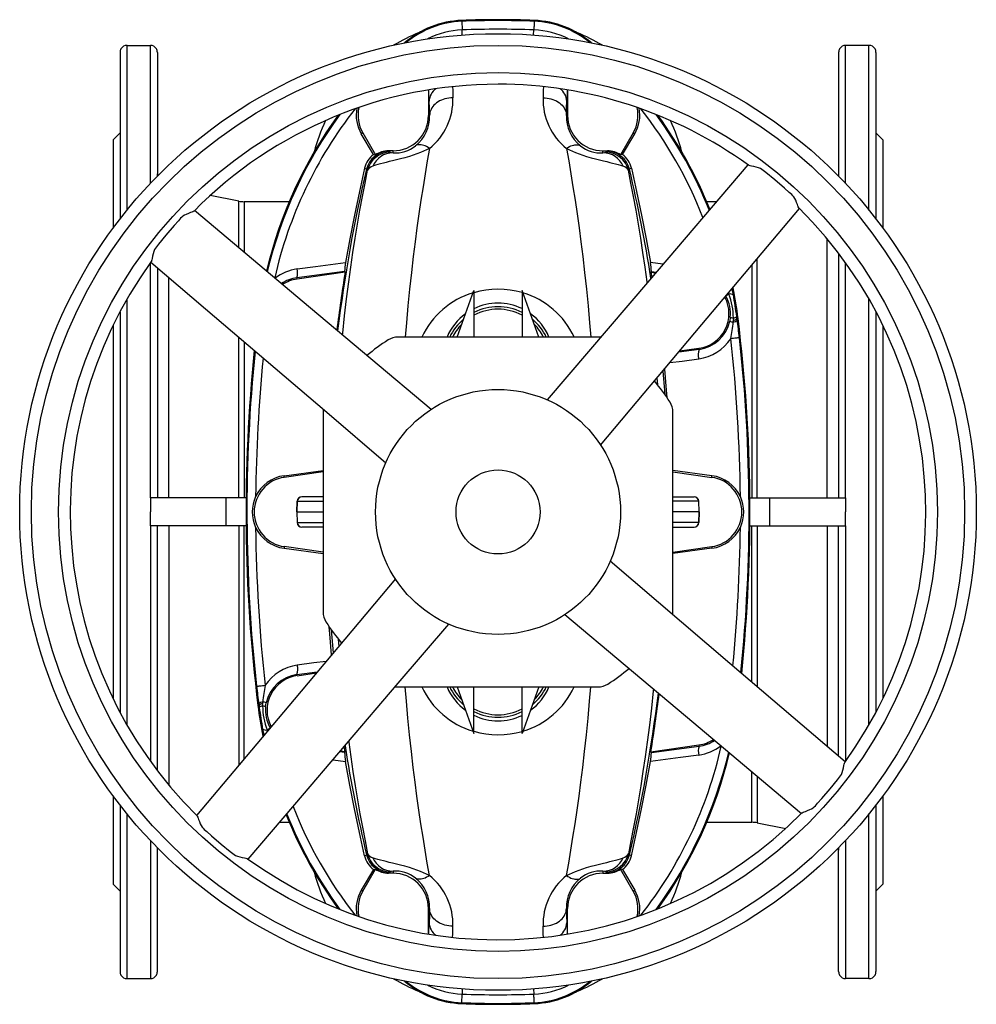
# Model space of a CAD drawing. Extents: x -18 to 1219, y -111 to 1865.
# Tile 1 of 6: x -18 to 392, y -111 to 311. Entities that reach past the tile are written whole.
import ezdxf

# ---------------------------------------------------------------- set-up
doc = ezdxf.new("R2010")
doc.units = 0
doc.layers.get('0').update_dxf_attribs({"linetype": 'CONTINUOUS'})

msp = doc.modelspace()

# ---------------------------------------------------------------- linework, layer by layer
at = {"color": 7, "linetype": 'CONTINUOUS'}
for p, q in [((171.83, 310.54), (171.85, 310.15)), ((202.89, 310.54), (202.87, 310.15)), ((172.07, 304.27), (171.99, 306.44)), ((202.64, 304.27), (202.73, 306.44)), ((28.36, 299.83), (38.36, 299.83)), ((28.36, 229.24), (28.36, 299.83)), ((38.36, 240.63), (38.36, 299.83)), ((346.36, 299.83), (336.36, 299.83)), ((336.36, 240.63), (336.36, 299.83)), ((346.36, 229.24), (346.36, 299.83)), ((25.36, 296.84), (25.36, 225.46)), ((41.36, 296.84), (41.36, 243.74)), ((333.36, 296.84), (333.36, 243.74)), ((349.36, 296.84), (349.36, 225.46)), ((157.57, 280.74), (157.57, 269.84)), ((217.15, 280.74), (217.15, 269.84)), ((158.03, 269.84), (157.57, 269.84)), ((216.69, 269.84), (217.15, 269.84)), ((25.36, 262.34), (22.36, 259.34)), ((129.37, 262.34), (128.74, 261.97)), ((134.01, 253.01), (128.74, 261.97)), ((129.37, 262.34), (134.81, 252.92)), ((245.35, 262.34), (239.91, 252.92)), ((240.7, 253.01), (245.98, 261.97)), ((245.35, 262.34), (245.98, 261.97)), ((352.36, 259.34), (349.36, 262.34)), ((22.36, 259.34), (22.36, 221.49)), ((352.36, 259.34), (352.36, 221.49)), ((142.36, 254.63), (140.41, 254.63)), ((140.41, 254.63), (140.71, 254.42)), ((140.71, 254.42), (141.19, 254)), ((142.36, 253.8), (142.36, 254.63)), ((232.36, 254.63), (234.31, 254.63)), ((232.36, 253.8), (232.36, 254.63)), ((234.01, 254.42), (233.52, 254)), ((234.31, 254.63), (234.01, 254.42)), ((134.01, 253.01), (134.81, 252.92)), ((240.7, 253.01), (239.91, 252.92)), ((130.2, 247.26), (130.99, 246.72)), ((130.98, 246.72), (130.99, 246.72)), ((131.46, 246.29), (130.98, 246.72)), ((243.25, 246.29), (243.73, 246.72)), ((244.51, 247.26), (243.73, 246.72)), ((243.73, 246.72), (243.73, 246.72)), ((76.24, 233.06), (63.97, 235.44)), ((76.24, 213.19), (76.24, 233.06)), ((97.9, 232.84), (78.53, 232.84)), ((78.53, 232.84), (78.53, 211.25)), ((280.89, 232.84), (276.82, 232.84)), ((328.5, 105.84), (328.5, 216.84)), ((298.48, 105.84), (298.48, 208.35)), ((333.36, 210.73), (333.36, 105.84)), ((38.36, 105.84), (38.36, 206.66)), ((41.36, 204.47), (41.36, 105.84)), ((121.59, 202.91), (101.2, 200.22)), ((121.84, 202.58), (101.27, 199.69)), ((121.84, 202.58), (121.59, 202.91)), ((258.01, 206.01), (252.66, 206.7)), ((252.88, 202.58), (253.13, 202.91)), ((252.88, 202.58), (253.23, 200.39)), ((252.88, 202.58), (254.85, 202.3)), ((253.13, 202.91), (255.14, 202.64)), ((296.19, 205.64), (296.19, 105.84)), ((336.36, 105.84), (336.36, 206.66)), ((46.21, 105.84), (46.21, 200.33)), ((101.27, 199.69), (101.2, 200.22)), ((169.8, 174.84), (177.05, 194.76)), ((177.05, 194.76), (177.05, 174.84)), ((204.92, 174.84), (197.67, 194.76)), ((197.67, 194.76), (197.67, 174.84)), ((28.36, 8.56), (28.36, 191.11)), ((285.05, 192.4), (285.07, 192.36)), ((286.16, 193.71), (286.35, 193.25)), ((346.36, 8.56), (346.36, 191.11)), ((25.36, 185.68), (25.36, 14)), ((286.93, 183.3), (286.68, 181.69)), ((288.21, 182.01), (288.16, 181.21)), ((288.23, 182.97), (288.21, 182.01)), ((289.79, 182.77), (289.68, 183.6)), ((290.24, 182.83), (289.79, 182.77)), ((289.88, 182.13), (289.79, 182.77)), ((349.36, 185.68), (349.36, 14)), ((22.36, 179.76), (22.36, 19.92)), ((352.36, 179.76), (352.36, 19.92)), ((76.24, 105.84), (76.24, 174.72)), ((230.15, 174.84), (144.57, 174.84)), ((78.53, 172.77), (78.53, 105.84)), ((273.51, 169.51), (264.83, 168.37)), ((273.45, 169.98), (265.21, 168.83)), ((273.45, 169.98), (273.51, 169.51)), ((112.36, 142.63), (112.36, 57.04)), ((262.36, 57.04), (262.36, 142.63)), ((95.67, 115.38), (112.36, 117.57)), ((95.77, 114.69), (95.67, 115.38)), ((112.36, 117.02), (95.77, 114.69)), ((279.04, 115.38), (262.36, 117.57)), ((262.36, 117.02), (278.95, 114.69)), ((278.95, 114.69), (279.04, 115.38)), ((38.36, 105.84), (38.36, 99.84)), ((70.82, 105.84), (38.36, 105.84)), ((79.39, 105.84), (70.82, 105.84)), ((70.82, 93.84), (70.82, 105.84)), ((103.33, 106.34), (103.31, 106.34)), ((112.36, 106.34), (103.33, 106.34)), ((262.36, 106.34), (271.39, 106.34)), ((271.39, 106.34), (271.4, 106.34)), ((295.33, 105.84), (303.89, 105.84)), ((303.89, 105.84), (336.36, 105.84)), ((303.89, 93.84), (303.89, 105.84)), ((336.36, 105.84), (336.36, 99.84)), ((101.31, 104.41), (101.15, 99.84)), ((101.17, 99.84), (101.33, 104.41)), ((101.31, 104.41), (101.33, 104.41)), ((101.33, 104.41), (112.36, 104.41)), ((273.38, 104.41), (262.36, 104.41)), ((273.55, 99.84), (273.38, 104.41)), ((273.4, 104.41), (273.38, 104.41)), ((273.57, 99.84), (273.4, 104.41)), ((38.36, 93.84), (38.36, 99.84)), ((101.15, 99.84), (101.31, 95.27)), ((101.15, 99.84), (101.17, 99.84)), ((101.17, 99.84), (112.36, 99.84)), ((101.17, 99.84), (101.33, 95.27)), ((273.55, 99.84), (262.36, 99.84)), ((273.55, 99.84), (273.38, 95.27)), ((273.4, 95.27), (273.57, 99.84)), ((273.57, 99.84), (273.55, 99.84)), ((336.36, 93.84), (336.36, 99.84)), ((70.82, 93.84), (38.36, 93.84)), ((38.36, 93.84), (38.36, -6.99)), ((41.36, -11.05), (41.36, 93.84)), ((46.21, 93.84), (46.21, -17.17)), ((79.39, 93.84), (70.82, 93.84)), ((76.24, 93.84), (76.24, -8.68)), ((78.53, -5.97), (78.53, 93.84)), ((101.31, 95.27), (101.33, 95.27)), ((101.33, 95.27), (112.36, 95.27)), ((103.33, 93.34), (103.31, 93.34)), ((112.36, 93.34), (103.33, 93.34)), ((273.38, 95.27), (262.36, 95.27)), ((262.36, 93.34), (271.39, 93.34)), ((271.39, 93.34), (271.4, 93.34)), ((273.4, 95.27), (273.38, 95.27)), ((295.33, 93.84), (303.89, 93.84)), ((296.19, 26.9), (296.19, 93.84)), ((298.48, 93.84), (298.48, 24.96)), ((303.89, 93.84), (336.36, 93.84)), ((328.5, 93.84), (328.5, -0.65)), ((333.36, -4.8), (333.36, 93.84)), ((336.36, 93.84), (336.36, -6.99)), ((95.77, 84.98), (95.67, 84.3)), ((112.36, 82.65), (95.77, 84.98)), ((262.36, 82.65), (278.95, 84.98)), ((278.95, 84.98), (279.04, 84.3)), ((95.67, 84.3), (112.36, 82.11)), ((279.04, 84.3), (262.36, 82.11)), ((101.2, 30.16), (109.88, 31.3)), ((101.27, 29.69), (101.2, 30.16)), ((101.27, 29.69), (109.5, 30.85)), ((144.57, 24.84), (230.15, 24.84)), ((169.8, 24.84), (177.05, 4.91)), ((177.05, 4.91), (177.05, 24.84)), ((204.92, 24.84), (197.67, 4.91)), ((197.67, 4.91), (197.67, 24.84)), ((84.48, 16.85), (84.93, 16.9)), ((84.84, 17.55), (84.93, 16.9)), ((84.93, 16.9), (85.04, 16.08)), ((86.48, 16.71), (86.51, 17.67)), ((86.51, 17.67), (86.56, 18.46)), ((87.78, 16.37), (88.04, 17.99)), ((88.56, 5.96), (88.37, 6.43)), ((89.66, 7.28), (89.64, 7.32)), ((121.59, -3.23), (119.58, -2.97)), ((121.84, -2.91), (119.87, -2.63)), ((121.84, -2.91), (121.49, -0.71)), ((121.84, -2.91), (121.59, -3.23)), ((252.88, -2.91), (273.45, -0.02)), ((252.88, -2.91), (253.13, -3.23)), ((253.13, -3.23), (273.52, -0.54)), ((273.45, -0.02), (273.52, -0.54)), ((116.71, -6.33), (122.06, -7.03)), ((296.19, -33.16), (296.19, -11.58)), ((298.48, -13.51), (298.48, -33.38)), ((22.36, -21.82), (22.36, -59.66)), ((352.36, -21.82), (352.36, -59.66)), ((25.36, -25.79), (25.36, -97.16)), ((349.36, -25.79), (349.36, -97.16)), ((28.36, -100.16), (28.36, -29.56)), ((93.83, -33.16), (97.9, -33.16)), ((276.82, -33.16), (296.19, -33.16)), ((298.48, -33.38), (310.74, -35.77)), ((346.36, -100.16), (346.36, -29.56)), ((38.36, -40.96), (38.36, -100.16)), ((336.36, -40.96), (336.36, -100.16)), ((41.36, -97.16), (41.36, -44.07)), ((333.36, -97.16), (333.36, -44.07)), ((130.2, -47.58), (130.99, -47.05)), ((131.46, -46.62), (130.98, -47.05)), ((130.98, -47.05), (130.99, -47.05)), ((243.25, -46.62), (243.73, -47.05)), ((243.73, -47.05), (243.73, -47.05)), ((244.51, -47.58), (243.73, -47.05)), ((134.01, -53.34), (128.74, -62.3)), ((129.37, -62.66), (134.81, -53.24)), ((134.01, -53.34), (134.81, -53.24)), ((140.41, -54.96), (140.71, -54.75)), ((140.71, -54.75), (141.19, -54.32)), ((142.36, -54.12), (142.36, -54.96)), ((232.36, -54.12), (232.36, -54.96)), ((234.01, -54.75), (233.52, -54.32)), ((234.31, -54.96), (234.01, -54.75)), ((240.7, -53.34), (239.91, -53.24)), ((245.35, -62.66), (239.91, -53.24)), ((240.7, -53.34), (245.98, -62.3)), ((142.36, -54.96), (140.41, -54.96)), ((232.36, -54.96), (234.31, -54.96)), ((22.36, -59.66), (25.36, -62.66)), ((129.37, -62.66), (128.74, -62.3)), ((245.35, -62.66), (245.98, -62.3)), ((349.36, -62.66), (352.36, -59.66)), ((157.57, -81.06), (157.57, -70.16)), ((158.03, -70.16), (157.57, -70.16)), ((216.69, -70.16), (217.15, -70.16)), ((217.15, -81.06), (217.15, -70.16)), ((28.36, -100.16), (38.36, -100.16)), ((346.36, -100.16), (336.36, -100.16)), ((172.07, -104.59), (171.99, -106.76)), ((202.64, -104.59), (202.73, -106.76)), ((171.83, -110.86), (171.85, -110.47)), ((202.89, -110.86), (202.87, -110.47))]:
    msp.add_line(p, q, dxfattribs=at)
for points in [[(171.85, 310.15), (171.85, 310.08), (171.86, 309.92), (171.86, 309.7), (171.88, 309.39), (171.89, 309.03), (171.91, 308.6), (171.93, 308.11), (171.95, 307.59), (171.97, 307.02), (171.99, 306.44)], [(202.87, 310.15), (202.87, 310.08), (202.86, 309.92), (202.85, 309.7), (202.84, 309.39), (202.83, 309.03), (202.81, 308.6), (202.79, 308.11), (202.77, 307.59), (202.75, 307.02), (202.73, 306.44)], [(167.89, 282.14), (167.93, 280.56), (168.03, 277.41)], [(206.83, 282.14), (206.78, 280.56), (206.69, 277.41)], [(158.03, 269.84), (157.94, 272.89), (157.84, 275.89)], [(168.03, 277.41), (167.17, 277.37), (166.31, 277.27), (165.47, 277.12), (164.64, 276.92), (163.85, 276.66), (163.08, 276.35), (162.35, 275.99), (161.66, 275.59), (161.02, 275.14), (160.43, 274.66), (159.9, 274.14), (159.43, 273.58), (159.02, 273), (158.68, 272.4), (158.41, 271.78), (158.21, 271.14), (158.08, 270.49), (158.03, 269.84)], [(206.69, 277.41), (207.55, 277.37), (208.41, 277.27), (209.25, 277.12), (210.07, 276.92), (210.87, 276.66), (211.64, 276.35), (212.37, 275.99), (213.06, 275.59), (213.7, 275.14), (214.29, 274.66), (214.82, 274.14), (215.29, 273.58), (215.7, 273), (216.04, 272.4), (216.31, 271.78), (216.51, 271.14), (216.63, 270.49), (216.69, 269.84)], [(216.69, 269.84), (216.78, 272.89), (216.87, 275.89)], [(158, 255.66), (156.75, 255.04), (155.44, 254.46), (154.09, 253.9), (152.54, 253.31), (150.96, 252.76), (149.37, 252.25), (147.48, 251.7), (145.64, 251.2), (143.85, 250.74), (142.16, 250.33), (140.74, 250), (139.43, 249.68), (138.22, 249.39), (136.98, 249.07), (135.88, 248.77), (134.91, 248.46), (134.06, 248.16), (133.68, 248.01)], [(158, 255.66), (157.06, 250.28), (156.14, 244.79), (155.23, 239.19), (154.35, 233.48), (153.48, 227.62), (152.64, 221.65), (151.83, 215.57), (151.05, 209.4), (150.24, 202.44), (149.47, 195.36), (148.75, 188.17), (148.08, 180.87), (147.59, 174.84)], [(158, 255.66), (157.37, 256.06), (156.74, 256.42), (156.12, 256.71), (155.52, 256.94), (154.93, 257.11), (154.37, 257.22), (153.83, 257.26), (153.33, 257.24), (152.86, 257.15), (152.43, 257), (152.05, 256.79)], [(216.71, 255.66), (217.35, 256.06), (217.98, 256.42), (218.6, 256.71), (219.2, 256.94), (219.79, 257.11), (220.35, 257.22), (220.89, 257.26), (221.39, 257.24), (221.86, 257.15), (222.29, 257), (222.67, 256.79)], [(216.71, 255.66), (217.65, 250.28), (218.58, 244.79), (219.49, 239.19), (220.37, 233.48), (221.24, 227.62), (222.08, 221.65), (222.89, 215.57), (223.66, 209.4), (224.48, 202.44), (225.25, 195.36), (225.97, 188.17), (226.63, 180.87), (227.13, 174.84)], [(216.71, 255.66), (217.97, 255.04), (219.28, 254.46), (220.63, 253.9), (222.18, 253.31), (223.76, 252.76), (225.35, 252.25), (227.24, 251.7), (229.08, 251.2), (230.87, 250.74), (232.56, 250.33), (233.97, 250), (235.29, 249.68), (236.5, 249.39), (237.73, 249.07), (238.84, 248.77), (239.81, 248.46), (240.66, 248.16), (241.04, 248.01)], [(41.44, 243.82), (41.4, 244.1), (41.36, 244.78)], [(120.73, 175.71), (120.8, 176.49), (121.61, 183.92), (122.48, 191.24), (123.41, 198.43), (124.29, 204.78), (125.21, 211.02), (126.18, 217.16), (127.17, 223.18), (128.21, 229.14), (129.27, 234.99), (130.36, 240.71), (131.46, 246.29)], [(130.2, 247.26), (127.93, 237.18), (125.82, 227.06), (123.86, 216.9), (122.06, 206.7)], [(294.39, 248.67), (252.26, 199.27), (208.46, 147.91)], [(251.34, 198.19), (251.31, 198.43), (250.43, 204.78), (249.5, 211.02), (248.54, 217.16), (247.55, 223.18), (246.51, 229.14), (245.44, 234.99), (244.36, 240.71), (243.25, 246.29)], [(244.51, 247.26), (246.79, 237.18), (248.9, 227.06), (250.86, 216.9), (252.66, 206.7)], [(316.35, 230.13), (316.24, 230.26), (316.05, 230.61), (315.86, 231.04), (315.67, 231.57), (315.34, 232.47), (314.94, 233.48), (314.6, 234.17), (314.18, 234.85), (313.74, 235.38), (313.23, 235.87), (312.19, 236.83), (310.14, 238.67), (305.96, 242.25), (302.1, 245.38), (301.01, 246.23), (300.46, 246.66), (299.88, 247.03), (298.99, 247.41), (298.07, 247.68), (297.03, 247.89), (296.06, 248.07), (295.5, 248.19), (295.04, 248.31), (294.79, 248.42), (294.69, 248.48)], [(333.36, 244.78), (333.32, 244.1), (333.28, 243.82)], [(57.06, 228.83), (56.93, 228.72), (56.59, 228.53), (56.15, 228.34), (55.63, 228.14), (54.72, 227.82), (53.71, 227.41), (53.02, 227.08), (52.34, 226.66), (51.81, 226.21), (51.32, 225.71), (50.36, 224.66), (48.53, 222.62), (44.94, 218.44), (41.81, 214.58), (40.96, 213.49), (40.54, 212.94), (40.17, 212.36), (39.79, 211.47), (39.52, 210.54), (39.3, 209.5), (39.12, 208.54), (39.01, 207.98), (38.88, 207.52), (38.78, 207.26), (38.71, 207.17)], [(158.65, 143.79), (107.01, 187.26), (57.33, 229.07)], [(231.31, 128.55), (274.78, 180.19), (316.58, 229.86)], [(38.53, 206.86), (61.93, 186.91), (87.93, 164.74), (113.93, 142.56), (139.29, 120.94)], [(101.31, 204), (109.14, 205.02), (122.06, 206.7)], [(288.26, 192.88), (287.93, 194.81), (287.77, 195.63)], [(290.82, 174.53), (290.75, 174.52), (290.6, 174.5), (290.37, 174.48), (290.07, 174.44), (289.71, 174.4), (289.28, 174.36), (288.8, 174.3), (288.27, 174.24), (287.72, 174.18), (287.13, 174.12)], [(261.04, 163.87), (266.26, 164.55), (273.38, 165.49)], [(258.67, 161.05), (259.49, 152.1), (259.71, 148.98)], [(255.85, 154.26), (255.85, 154.3), (255.61, 157.41)], [(257.98, 160.19), (258.56, 153.67), (258.84, 150.31)], [(336.18, -7.18), (286.79, 34.94), (235.43, 78.73)], [(143.41, 71.13), (99.94, 19.49), (58.14, -30.18)], [(216.07, 55.88), (267.71, 12.42), (317.38, -29.39)], [(80.33, -48.99), (100.29, -25.59), (122.46, 0.41), (144.63, 26.41), (166.26, 51.77)], [(116.04, 38.62), (115.23, 47.57), (115, 50.69)], [(115.88, 49.37), (116.16, 46.01), (116.74, 39.48)], [(118.87, 45.41), (118.87, 45.38), (119.11, 42.26)], [(113.68, 35.8), (108.46, 35.12), (101.34, 34.19)], [(83.9, 25.15), (83.97, 25.15), (84.12, 25.17), (84.35, 25.2), (84.64, 25.23), (85.01, 25.27), (85.44, 25.32), (85.92, 25.37), (86.44, 25.43), (87, 25.49), (87.58, 25.56)], [(158, -55.98), (157.06, -50.61), (156.14, -45.12), (155.23, -39.52), (154.35, -33.81), (153.48, -27.94), (152.64, -21.97), (151.83, -15.9), (151.05, -9.73), (150.24, -2.76), (149.47, 4.32), (148.75, 11.51), (148.08, 18.8), (147.59, 24.84)], [(216.71, -55.98), (217.65, -50.61), (218.58, -45.12), (219.49, -39.52), (220.37, -33.81), (221.24, -27.94), (222.08, -21.97), (222.89, -15.9), (223.66, -9.73), (224.48, -2.76), (225.25, 4.32), (225.97, 11.51), (226.63, 18.8), (227.13, 24.84)], [(253.99, 23.97), (253.91, 23.19), (253.11, 15.75), (252.24, 8.44), (251.31, 1.24), (250.43, -5.1), (249.5, -11.35), (248.54, -17.48), (247.55, -23.51), (246.51, -29.47), (245.44, -35.31), (244.36, -41.03), (243.25, -46.62)], [(86.46, 6.79), (86.79, 4.87), (86.94, 4.05)], [(123.38, 1.48), (123.41, 1.24), (124.29, -5.1), (125.21, -11.35), (126.18, -17.48), (127.17, -23.51), (128.21, -29.47), (129.27, -35.31), (130.36, -41.03), (131.46, -46.62)], [(130.2, -47.58), (127.93, -37.51), (125.82, -27.39), (123.86, -17.23), (122.06, -7.03)], [(244.51, -47.58), (246.79, -37.51), (248.9, -27.39), (250.86, -17.23), (252.66, -7.03)], [(273.4, -4.32), (265.57, -5.34), (252.66, -7.03)], [(317.65, -29.16), (317.78, -29.04), (318.13, -28.85), (318.56, -28.67), (319.09, -28.47), (320, -28.14), (321.01, -27.74), (321.69, -27.41), (322.37, -26.99), (322.91, -26.54), (323.39, -26.04), (324.35, -24.99), (326.19, -22.94), (329.77, -18.77), (332.91, -14.91), (333.76, -13.82), (334.18, -13.27), (334.55, -12.69), (334.93, -11.8), (335.2, -10.87), (335.42, -9.83), (335.59, -8.86), (335.71, -8.31), (335.83, -7.84), (335.94, -7.59), (336, -7.5)], [(58.36, -30.46), (58.48, -30.59), (58.67, -30.93), (58.85, -31.37), (59.05, -31.9), (59.38, -32.8), (59.78, -33.81), (60.11, -34.5), (60.54, -35.18), (60.98, -35.71), (61.48, -36.2), (62.53, -37.16), (64.58, -39), (68.75, -42.58), (72.62, -45.71), (73.7, -46.56), (74.25, -46.98), (74.83, -47.35), (75.72, -47.74), (76.65, -48), (77.69, -48.22), (78.66, -48.4), (79.21, -48.51), (79.68, -48.64), (79.93, -48.74), (80.03, -48.81)], [(41.36, -45.11), (41.4, -44.42), (41.44, -44.15)], [(333.28, -44.15), (333.32, -44.42), (333.36, -45.11)], [(158, -55.98), (156.75, -55.37), (155.44, -54.78), (154.09, -54.23), (152.54, -53.64), (150.96, -53.09), (149.37, -52.58), (147.48, -52.02), (145.64, -51.52), (143.85, -51.07), (142.16, -50.66), (140.74, -50.32), (139.43, -50.01), (138.22, -49.72), (136.98, -49.4), (135.88, -49.09), (134.91, -48.79), (134.06, -48.49), (133.68, -48.33)], [(216.71, -55.98), (217.97, -55.37), (219.28, -54.78), (220.63, -54.23), (222.18, -53.64), (223.76, -53.09), (225.35, -52.58), (227.24, -52.02), (229.08, -51.52), (230.87, -51.07), (232.56, -50.66), (233.97, -50.32), (235.29, -50.01), (236.5, -49.72), (237.73, -49.4), (238.84, -49.09), (239.81, -48.79), (240.66, -48.49), (241.04, -48.33)], [(158, -55.98), (157.37, -56.39), (156.74, -56.74), (156.12, -57.04), (155.52, -57.27), (154.93, -57.44), (154.37, -57.55), (153.83, -57.59), (153.33, -57.57), (152.86, -57.48), (152.43, -57.33), (152.05, -57.11)], [(216.71, -55.98), (217.35, -56.39), (217.98, -56.74), (218.6, -57.04), (219.2, -57.27), (219.79, -57.44), (220.35, -57.55), (220.89, -57.59), (221.39, -57.57), (221.86, -57.48), (222.29, -57.33), (222.67, -57.11)], [(158.03, -70.16), (157.94, -73.22), (157.84, -76.22)], [(168.03, -77.73), (167.17, -77.69), (166.31, -77.6), (165.47, -77.45), (164.64, -77.24), (163.85, -76.98), (163.08, -76.68), (162.35, -76.32), (161.66, -75.92), (161.02, -75.47), (160.43, -74.98), (159.9, -74.46), (159.43, -73.91), (159.02, -73.33), (158.68, -72.72), (158.41, -72.1), (158.21, -71.46), (158.08, -70.82), (158.03, -70.16)], [(206.69, -77.73), (207.55, -77.69), (208.41, -77.6), (209.25, -77.45), (210.07, -77.24), (210.87, -76.98), (211.64, -76.68), (212.37, -76.32), (213.06, -75.92), (213.7, -75.47), (214.29, -74.98), (214.82, -74.46), (215.29, -73.91), (215.7, -73.33), (216.04, -72.72), (216.31, -72.1), (216.51, -71.46), (216.63, -70.82), (216.69, -70.16)], [(216.69, -70.16), (216.78, -73.22), (216.87, -76.22)], [(167.89, -82.46), (167.93, -80.89), (168.03, -77.73)], [(206.83, -82.46), (206.78, -80.89), (206.69, -77.73)], [(171.85, -110.47), (171.85, -110.4), (171.86, -110.25), (171.86, -110.02), (171.88, -109.72), (171.89, -109.35), (171.91, -108.92), (171.93, -108.44), (171.95, -107.91), (171.97, -107.35), (171.99, -106.76)], [(202.87, -110.47), (202.87, -110.4), (202.86, -110.25), (202.85, -110.02), (202.84, -109.72), (202.83, -109.35), (202.81, -108.92), (202.79, -108.44), (202.77, -107.91), (202.75, -107.35), (202.73, -106.76)]]:
    msp.add_lwpolyline(points, dxfattribs=at)
for radius in [205, 200, 188.34, 52.5, 18]:
    msp.add_circle((187.36, 99.84), radius, dxfattribs=at)
for centre, radius, start, end in [((173.38, 270.57), 40, 92.2136, 130.7248), ((173.38, 270.57), 39.61, 92.2136, 129.7167), ((187.36, -91.16), 402, 87.7864, 92.2136), ((187.36, -91.16), 401.61, 87.7864, 92.2136), ((201.34, 270.57), 39.61, 50.2833, 87.7864), ((201.34, 270.57), 40, 49.2752, 87.7864), ((181.25, 235.61), 75, 111.6756, 121.0019), ((173.38, 270.57), 35.9, 92.2136, 116.8211), ((187.36, -91.16), 397.9, 87.7864, 92.2136), ((201.34, 270.57), 35.9, 63.1789, 87.7864), ((193.47, 235.61), 75, 58.9981, 68.3244), ((28.35, 296.83), 3, 89.9288, 149.886), ((38.36, 296.84), 3, 30.0792, 90.1059), ((336.35, 296.84), 3, 89.8941, 149.9208), ((346.36, 296.83), 3, 30.114, 90.0712), ((28.36, 296.84), 3, 149.9582, 180), ((38.36, 296.84), 3, 0, 30.1363), ((336.36, 296.84), 3, 149.9744, 180), ((346.36, 296.84), 3, 0, 30.1443), ((187.36, 99.84), 183.34, 90, 135.2875), ((187.36, 99.84), 183.34, 54.1679, 90), ((-152.33, 266.23), 310.33, 1.7853, 2.6829), ((164.96, 275.52), 7.13, 126.8893, 176.9966), ((209.75, 275.52), 7.13, 3.0034, 53.1107), ((527.05, 266.23), 310.33, 177.3171, 178.2147), ((141.34, 276.52), 26.7, 308.6138, 1.9001), ((233.38, 276.52), 26.7, 178.0999, 231.3862), ((270.06, 159.84), 186.61, 143.7505, 166.677), ((270.06, 159.84), 182.9, 141.9242, 167.2611), ((142, 269.85), 15.42, 168.6971, 210.7168), ((142.36, 269.84), 15, 167.0039, 210), ((232.36, 269.84), 15, 330, 12.9961), ((232.72, 269.85), 15.42, 329.2832, 11.3186), ((104.66, 159.84), 182.9, 21.234, 38.0758), ((104.66, 159.84), 186.61, 21.8463, 36.2495), ((270.06, 159.84), 187, 143.9413, 166.6152), ((181.25, 235.61), 75, 154.7513, 165.7116), ((142.36, 269.84), 15.21, 270, 0), ((142.47, 269.08), 15.58, 307.928, 2.7927), ((232.25, 269.08), 15.58, 177.2073, 232.072), ((232.36, 269.84), 15.21, 180, 270), ((104.66, 159.84), 187, 21.9078, 36.0587), ((193.47, 235.61), 75, 14.2884, 25.2487), ((140.72, 244.42), 10.01, 90.066, 166.6809), ((141.2, 243.99), 10.01, 90.0552, 166.7124), ((142.54, 244.13), 9.67, 91.0536, 156.371), ((140.41, 244.63), 10, 89.9964, 124.0315), ((142.38, 257.41), 3.61, 250.8073, 269.6831), ((143.52, 267.23), 13.49, 265.0679, 309.2239), ((231.2, 267.23), 13.49, 230.7761, 274.9321), ((232.34, 257.41), 3.61, 270.3169, 289.1927), ((232.18, 244.13), 9.67, 23.629, 88.9464), ((233.51, 243.99), 10.01, 13.2876, 89.9448), ((234, 244.42), 10.01, 13.3191, 89.934), ((234.31, 244.63), 10, 55.9685, 90.0036), ((139.86, 245), 9.92, 126.1333, 166.8393), ((234.85, 245), 9.92, 13.1607, 53.8667), ((753.36, 99.84), 639.47, 166.72077, 173.02756), ((134.87, 244.19), 4, 107.257, 148.2326), ((239.85, 244.19), 4, 31.7674, 72.743), ((-378.64, 99.84), 639.47, 9.0138, 13.27923), ((78.53, 244.84), 12, 259, 270), ((187.36, 99.84), 183.34, 324.1677, 45.2877), ((187.36, 99.84), 183.34, 144.1677, 225.2877), ((103.78, 184.85), 19.31, 97.3455, 128.2022), ((94.04, 202.33), 7.46, 343.5573, 12.926), ((753.36, 99.84), 639.82, 170.75921, 173.0062), ((143.14, 202.18), 21.56, 167.8805, 178.0526), ((231.58, 202.18), 21.56, 1.9474, 12.1195), ((102.97, 185.53), 14.79, 96.8746, 124.5436), ((103.36, 184.84), 15, 98, 123.6203), ((187.39, 158.94), 36.39, 73.5941, 106.5138), ((104.66, 159.84), 187, 7.0624, 11.1574), ((186.56, 160.09), 35.05, 106.3954, 155.1196), ((188.14, 160.08), 35.08, 24.8872, 73.5866), ((271.36, 184.84), 15, 278, 27.9465), ((289.11, 187.94), 5.99, 117.4897, 132.3891), ((271.65, 184.89), 15.36, 354.0906, 29.1141), ((286.86, 190.71), 2.59, 57.1495, 101.3026), ((260.37, 183.17), 27.86, 359.5782, 21.204), ((9.77, 145.62), 282.47, 7.7279, 9.6332), ((187.37, 165.9), 23.47, 63.9625, 116.0882), ((187.36, 164.84), 23, 63.3678, 116.6322), ((187.36, 164.84), 21.91, 61.9271, 118.0729), ((187.19, 165.81), 23.47, 125.8886, 157.3887), ((187.36, 164.84), 23, 130.0237, 154.2285), ((188.13, 166.23), 22.75, 22.2236, 54.6159), ((187.36, 164.84), 23, 25.7715, 49.9763), ((271.53, 184.87), 15.48, 277.3554, 348.1584), ((289.21, 186.99), 5.87, 244.4698, 259.6572), ((288.52, 186.74), 3.78, 245.2011, 265.6574), ((287.89, 183.78), 2.59, 275.9251, 320.1338), ((287.94, 184.56), 2.57, 275.9014, 315.8931), ((287.95, 185.58), 2.63, 276.1316, 311.1205), ((-49.63, 136.03), 342.63, 6.451, 7.7314), ((-379.64, 99.84), 675, 354.11893, 7.06243), ((187.36, 164.84), 21.91, 135.4212, 152.8421), ((187.36, 164.84), 21.91, 27.1579, 44.5788), ((239.22, 184.66), 49.06, 347.5871, 355.9656), ((187.36, 99.84), 87.5, 122.5665, 129.9468), ((144.57, 166.84), 8, 90, 122.5665), ((230.15, 166.84), 8, 81.5239, 90), ((270.85, 184.8), 19.47, 277.463, 326.7428), ((-379.64, 99.84), 670.9, 0.56291, 6.35661), ((-379.64, 99.84), 674.61, 354.14243, 6.35661), ((754.36, 99.84), 675, 174.11784, 187.06243), ((280.68, 167.26), 7.51, 162.5256, 193.6273), ((754.36, 99.84), 674.61, 174.14241, 186.35661), ((754.36, 99.84), 670.9, 174.36136, 179.43709), ((187.36, 99.84), 87.5, 32.5665, 39.9468), ((120.36, 142.63), 8, 171.5239, 180), ((254.36, 142.63), 8, 0, 32.5665), ((97.86, 99.84), 15, 98, 262), ((97.72, 99.83), 15.68, 97.4861, 155.1285), ((276.86, 99.84), 15, 278, 82), ((277, 99.83), 15.68, 24.8715, 82.5139), ((97.61, 99.84), 15.58, 154.9736, 205.0264), ((103.31, 104.34), 2, 90, 177.9422), ((103.33, 104.34), 2, 90.0261, 178.0286), ((271.39, 104.34), 2, 1.9714, 89.9739), ((271.4, 104.34), 2, 2.0447, 90), ((277.11, 99.84), 15.58, 334.9736, 25.0264), ((97.72, 99.84), 15.68, 204.8715, 262.5139), ((754.36, 99.84), 670.9, 180.56291, 186.35661), ((103.31, 95.34), 2, 182.0447, 270), ((103.33, 95.34), 2, 181.9714, 269.9739), ((271.39, 95.34), 2, 270.0261, 358.0286), ((271.4, 95.34), 2, 270, 357.9422), ((277, 99.84), 15.68, 277.4861, 335.1285), ((-379.64, 99.84), 670.9, 354.36136, 359.43709), ((120.36, 57.04), 8, 180, 212.5665), ((254.36, 57.04), 8, 351.5239, 0), ((187.36, 99.84), 87.5, 212.5665, 219.9468), ((103.87, 14.88), 19.47, 97.463, 146.7428), ((94.04, 32.42), 7.51, 342.5256, 13.6273), ((103.19, 14.81), 15.48, 97.3554, 168.1584), ((103.36, 14.84), 15, 98, 207.9465), ((187.36, 99.84), 87.5, 302.5665, 309.9468), ((135.5, 15.01), 49.06, 167.5871, 175.9656), ((230.15, 32.84), 8, 270, 302.5665), ((424.35, 63.64), 342.63, 186.451, 187.7314), ((144.57, 32.84), 8, 261.5239, 270), ((186.56, 39.58), 35.05, 204.8804, 253.6046), ((187.19, 33.86), 23.47, 202.6113, 234.1114), ((187.36, 34.84), 23, 205.7715, 229.9763), ((187.36, 34.84), 21.91, 207.1579, 224.5788), ((188.14, 39.6), 35.08, 286.4134, 335.1128), ((188.13, 33.44), 22.75, 305.3841, 337.7764), ((187.36, 34.84), 23, 310.0237, 334.2285), ((187.36, 34.84), 21.91, 315.4212, 332.8421), ((-378.64, 99.84), 639.47, 346.72077, 353.02621), ((-378.64, 99.84), 639.82, 350.75921, 353.0062), ((86.83, 15.89), 2.59, 95.9251, 140.1338), ((86.77, 15.11), 2.57, 95.9014, 135.8931), ((85.51, 12.69), 5.87, 64.4698, 79.6572), ((270.06, 39.84), 187, 187.0624, 191.1574), ((86.76, 14.1), 2.63, 96.1316, 131.1205), ((364.94, 54.06), 282.47, 187.7279, 189.6332), ((114.35, 16.5), 27.86, 179.5782, 201.204), ((86.2, 12.94), 3.78, 65.2011, 85.6574), ((103.06, 14.79), 15.36, 174.0906, 209.1141), ((187.36, 34.84), 21.91, 241.9271, 298.0729), ((187.36, 34.84), 23, 243.3678, 296.6322), ((187.37, 33.77), 23.47, 243.9118, 296.0375), ((87.86, 8.97), 2.59, 237.1495, 281.3026), ((85.61, 11.74), 5.99, 297.4897, 312.3891), ((187.39, 40.73), 36.39, 253.4862, 286.4059), ((271.36, 14.84), 15, 278, 303.6203), ((271.75, 14.14), 14.79, 276.8746, 304.5436), ((143.14, -2.5), 21.56, 181.9474, 192.1195), ((753.36, 99.84), 639.47, 189.01446, 193.27923), ((104.66, 39.84), 182.9, 321.9242, 347.2611), ((231.58, -2.5), 21.56, 347.8805, 358.0526), ((104.66, 39.84), 186.61, 323.7505, 346.677), ((104.66, 39.84), 187, 323.9413, 346.6152), ((280.67, -2.66), 7.46, 163.5573, 192.926), ((270.94, 14.82), 19.31, 277.3455, 308.2022), ((187.36, 99.84), 183.34, 234.1679, 315.2875), ((270.06, 39.84), 182.9, 201.234, 218.0758), ((270.06, 39.84), 187, 201.9078, 216.0587), ((270.06, 39.84), 186.61, 201.8463, 216.2495), ((296.19, -45.16), 12, 79, 90), ((139.86, -45.33), 9.92, 193.1607, 233.8667), ((140.72, -44.74), 10.01, 193.3191, 269.934), ((134.87, -44.51), 4, 211.7674, 252.743), ((141.2, -44.32), 10.01, 193.2876, 269.9448), ((142.54, -44.46), 9.67, 203.629, 268.9464), ((232.18, -44.46), 9.67, 271.0536, 336.371), ((233.51, -44.32), 10.01, 270.0552, 346.7124), ((234, -44.74), 10.01, 270.066, 346.6809), ((234.85, -45.33), 9.92, 306.1333, 346.8393), ((239.85, -44.51), 4, 287.257, 328.2326), ((181.25, -35.93), 75, 194.2884, 205.2487), ((140.41, -44.95), 10, 235.9685, 270.0036), ((142.38, -57.73), 3.61, 90.3169, 109.1927), ((143.52, -67.56), 13.49, 50.7761, 94.9321), ((231.2, -67.56), 13.49, 85.0679, 129.2239), ((232.34, -57.73), 3.61, 70.8073, 89.6831), ((234.31, -44.95), 10, 269.9964, 304.0315), ((193.47, -35.93), 75, 334.7513, 345.7116), ((142.36, -70.16), 15.21, 0, 90), ((142.47, -69.4), 15.58, 357.2073, 52.072), ((141.34, -76.85), 26.7, 358.0999, 51.3862), ((233.38, -76.85), 26.7, 128.6138, 181.9001), ((232.25, -69.4), 15.58, 127.928, 182.7927), ((232.36, -70.16), 15.21, 90, 180), ((142, -70.18), 15.42, 149.2831, 191.3601), ((142.36, -70.16), 15, 150, 192.9961), ((232.36, -70.16), 15, 347.0039, 30), ((232.72, -70.18), 15.42, 348.7006, 30.7168), ((-152.33, -66.55), 310.33, 357.3171, 358.2147), ((164.96, -75.85), 7.13, 183.0034, 233.1107), ((209.75, -75.85), 7.13, 306.8893, 356.9966), ((527.05, -66.55), 310.33, 181.7853, 182.6829), ((28.36, -97.16), 3, 180, 210.1443), ((28.35, -97.16), 3, 210.114, 270.0712), ((38.36, -97.16), 3, 269.8941, 329.9208), ((38.36, -97.16), 3, 329.9744, 0), ((181.25, -35.93), 75, 238.9981, 248.3244), ((173.38, -70.89), 40, 229.2752, 267.7864), ((201.34, -70.89), 40, 272.2136, 310.7248), ((193.47, -35.93), 75, 291.6756, 301.0019), ((336.36, -97.16), 3, 180, 210.1363), ((336.35, -97.16), 3, 210.0792, 270.1059), ((346.36, -97.16), 3, 269.9288, 329.886), ((346.36, -97.16), 3, 329.9582, 0), ((173.38, -70.89), 39.61, 230.2833, 267.7864), ((173.38, -70.89), 35.9, 243.1789, 267.7864), ((201.34, -70.89), 35.9, 272.2136, 296.8211), ((201.34, -70.89), 39.61, 272.2136, 309.7167), ((187.36, 290.84), 397.9, 267.7864, 272.2136), ((187.36, 290.84), 402, 267.7864, 272.2136), ((187.36, 290.84), 401.61, 267.7864, 272.2136)]:
    msp.add_arc(centre, radius, start, end, dxfattribs=at)

doc.saveas('drawing.dxf')
